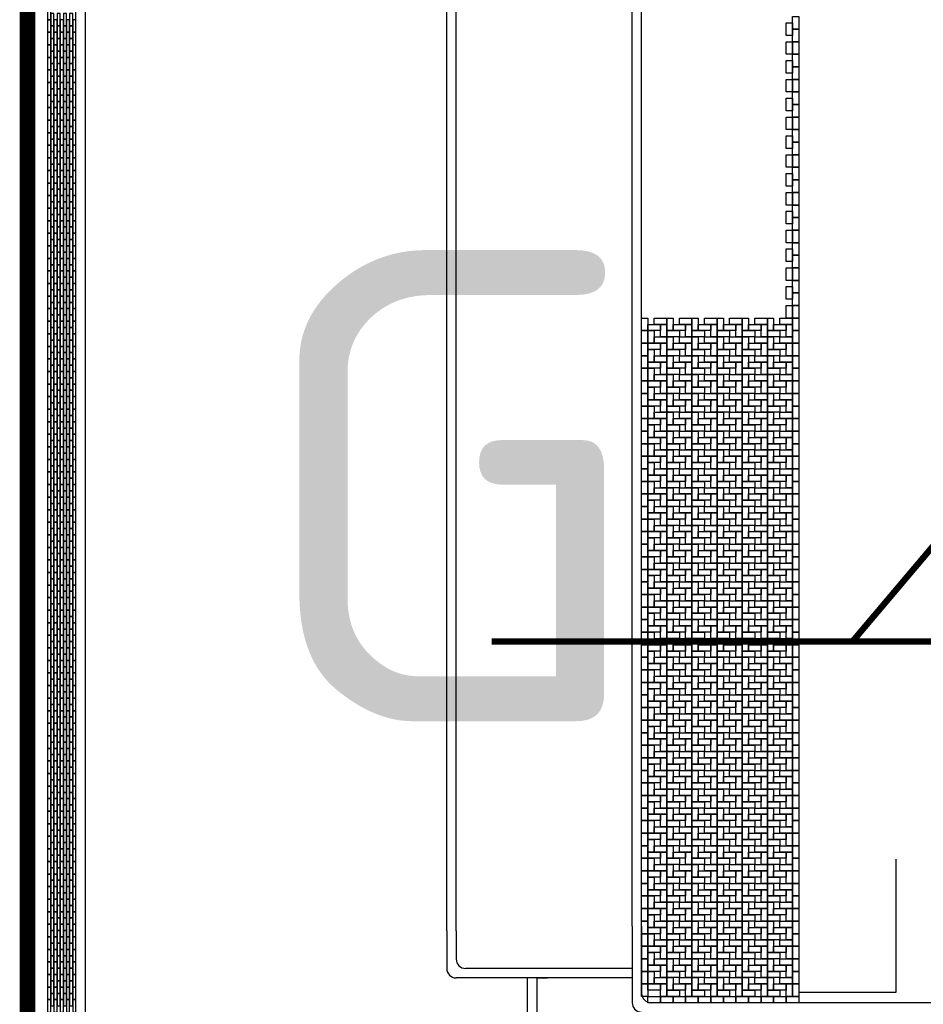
# Model space of a CAD drawing. Header units: millimetres. Extents: x 78245 to 370331, y -43659 to 214111.
# Tile 3 of 64: x 89653 to 104028, y 28060 to 43735. Entities that reach past the tile are written whole.
import ezdxf
from ezdxf.enums import TextEntityAlignment as Align
from ezdxf.lldxf.tags import DXFTag

# ---------------------------------------------------------------- set-up
doc = ezdxf.new("R2010")
doc.units = ezdxf.units.MM
doc.header["$LTSCALE"] = 100
doc.linetypes.add('DASHED2', pattern=[9.525, 6.35, -3.175])
for name, color, linetype in [('T--_90--_BETONRAND', 8, 'Continuous'), ('T--L9032_HEKWERK', 210, 'FENCELINE1'), ('T--L9041_VERHARDING_Voetpad', 9, 'DASHED2'), ('T--L9042_Groenvoorziening', 3, 'Continuous'), ('T--L9052_1988_Hemelwater_Afvoer', 153, 'HEMELWATER_AFVOER'), ('T--L9052_1988_HWA_VERVALLEN', 9, 'HEMELWATER_AFVOER'), ('T--T9021--_Bouwdelen', 7, 'Continuous')]:
    doc.layers.add(name, color=color, linetype=linetype)
doc.layers.add('T--WL9052--_Persriool', color=7, linetype='PERSLEIDING', true_color=0x9d622b)
doc.styles.add('B-01', font='isocpeur.ttf')
doc.styles.get("Standard").update_dxf_attribs({"font": 'arial.ttf'})
doc.linetypes.add('FENCELINE1', pattern='A,6.35,-2.54,[133,ltypeshp.shx,S=2.54,R=0,X=-2.54,Y=0],-2.54,25.4', length=36.83)
tags = doc.linetypes.add('HEMELWATER_AFVOER', pattern='A,12.7,-5.08,["HWA",Standard,S=2.54,R=0,X=-2.54,Y=-1.27],-7.62', length=25.4).pattern_tags.tags
tags[6] = DXFTag(74, 10)
tags = doc.linetypes.add('PERSLEIDING', pattern='A,12.7,-5.08,["HPE",Standard,S=2.54,R=0,X=-2.54,Y=-1.27],-7.62', length=25.4).pattern_tags.tags
tags[6] = DXFTag(74, 10)

# ---------------------------------------------------------------- blocks, each defined once
blk = doc.blocks.new('Straatsteen 21x11cm')
at = {"layer": 'T--L9042_Groenvoorziening', "color": 43}
blk.add_lwpolyline([(0, 100), (200, 100), (200, 0), (0, 0)], close=True, dxfattribs=at)
blk = doc.blocks.new('Siersteen')
at = {"layer": 'T--L9042_Groenvoorziening', "color": 43}
blk.add_lwpolyline([(200, 50), (0, 50), (0, 0), (200, 0)], close=True, dxfattribs=at)

msp = doc.modelspace()

# ---------------------------------------------------------------- linework, layer by layer
at = {"layer": 'T--_90--_BETONRAND'}
for p, q in [((90547.215, 19712.192), (90547.215, 65384.74)), ((90697.215, 19932.104), (90697.215, 65234.74)), ((99397.215, 29305.943), (99397.215, 62484.739)), ((99547.215, 29305.943), (99547.215, 62334.739)), ((96447.215, 29231.239), (96447.215, 61334.739)), ((96597.215, 29231.239), (96597.215, 61184.739)), ((96447.215, 29231.239), (96447.215, 28631.239)), ((96597.215, 29231.239), (96597.215, 28781.239)), ((99397.215, 29305.943), (99397.215, 28086.239)), ((99547.215, 29305.943), (99547.215, 28236.239)), ((99397.215, 28631.239), (96747.215, 28631.239)), ((99397.215, 28481.239), (96597.215, 28481.239)), ((97727.215, 28481.239), (97727.215, 25629.239)), ((97877.215, 28481.239), (97877.215, 25779.239)), ((105639.715, 28086.239), (99697.215, 28086.239))]:
    msp.add_line(p, q, dxfattribs=at)
at = {"layer": 'T--_90--_BETONRAND', "linetype": 'Continuous'}
for points in [[(99397.215, 28631.239), (99397.215, 28481.239)], [(97897.215, 28481.239), (98047.215, 28481.239)]]:
    msp.add_lwpolyline(points, dxfattribs=at)
at = {"layer": 'T--_90--_BETONRAND'}
for centre in [(96747.215, 28781.239), (96597.215, 28631.239), (99697.215, 28236.239), (99547.215, 28086.239)]:
    msp.add_arc(centre, 150, 180, 270, dxfattribs=at)
at = {"layer": 'T--L9032_HEKWERK', "linetype": 'Continuous', "const_width": 250}
msp.add_lwpolyline([(89777.697, 65822.757), (89777.697, -21087.398)], dxfattribs=at)
at = {"layer": 'T--L9052_1988_Hemelwater_Afvoer', "const_width": 100}
msp.add_lwpolyline([(97162.635, 33834.953), (276430.118, 33834.953)], dxfattribs=at)
at = {"layer": 'T--L9052_1988_HWA_VERVALLEN', "const_width": 100}
msp.add_lwpolyline([(119480, 65631.812), (105620, 65631.812), (104240, 64401.812), (104240, 35421.812), (102900, 33834.953)], dxfattribs=at)
at = {"layer": 'T--WL9052--_Persriool'}
for p, q in [((103597.215, 28251.812), (103597.215, 30371.812)), ((102047.215, 28251.812), (103597.215, 28251.812))]:
    msp.add_line(p, q, dxfattribs=at)

# ---------------------------------------------------------------- block references
at = {"layer": 'T--L9041_VERHARDING_Voetpad', "linetype": 'Continuous', "rotation": 270}
for p in [(101947.215, 43784.739), (101847.215, 43684.739), (101947.215, 43584.739), (101847.215, 43384.739), (101947.215, 43384.739), (101947.215, 43184.739), (101847.215, 43084.739), (101947.215, 42984.739), (101847.215, 42784.739), (101947.215, 42784.739), (101847.215, 42484.739), (101947.215, 42584.739), (101947.215, 42384.739), (101847.215, 42184.739), (101947.215, 42184.739), (101847.215, 41884.739), (101947.215, 41984.739), (101947.215, 41784.739), (101847.215, 41584.739), (101947.215, 41584.739), (101947.215, 41384.739), (101847.215, 41284.739), (101947.215, 41184.739), (101847.215, 40984.739), (101947.215, 40984.739), (101947.215, 40784.739), (101847.215, 40684.739), (101947.215, 40584.739), (101847.215, 40384.739), (101947.215, 40384.739), (101947.215, 40184.739), (101847.215, 40084.739), (101947.215, 39984.739), (101847.215, 39784.739), (101947.215, 39784.739), (101947.215, 39584.739), (101847.215, 39484.739), (101947.215, 39384.739), (101847.215, 39184.739), (101947.215, 39184.739), (99547.215, 38984.739), (99847.215, 38884.739), (99947.215, 38984.739), (100247.215, 38884.739), (100347.215, 38984.739), (100647.215, 38884.739), (100747.215, 38984.739), (101047.215, 38884.739), (101147.215, 38984.739), (101447.215, 38884.739), (101547.215, 38984.739), (101847.215, 38884.739), (101947.215, 38984.739), (99547.215, 38784.739), (99647.215, 38784.739), (101947.215, 38784.739), (99547.215, 38584.739), (99847.215, 38584.739), (99947.215, 38684.739), (100247.215, 38584.739), (100347.215, 38684.739), (100647.215, 38584.739), (100747.215, 38684.739), (101047.215, 38584.739), (101147.215, 38684.739), (101447.215, 38584.739), (101547.215, 38684.739), (101847.215, 38584.739), (101947.215, 38584.739), (99647.215, 38484.739), (99547.215, 38384.739), (99847.215, 38284.739), (99947.215, 38384.739), (100247.215, 38284.739), (100347.215, 38384.739), (100647.215, 38284.739), (100747.215, 38384.739), (101047.215, 38284.739), (101147.215, 38384.739), (101447.215, 38284.739), (101547.215, 38384.739), (101847.215, 38284.739), (101947.215, 38384.739), (99547.215, 38184.739), (99647.215, 38184.739), (101947.215, 38184.739), (99547.215, 37984.739), (99847.215, 37984.739), (99947.215, 38084.739), (100247.215, 37984.739), (100347.215, 38084.739), (100647.215, 37984.739), (100747.215, 38084.739), (101047.215, 37984.739), (101147.215, 38084.739), (101447.215, 37984.739), (101547.215, 38084.739), (101847.215, 37984.739), (101947.215, 37984.739), (99547.215, 37784.739), (99647.215, 37884.739), (99947.215, 37784.739), (100347.215, 37784.739), (100747.215, 37784.739), (101147.215, 37784.739), (101547.215, 37784.739), (101947.215, 37784.739), (99847.215, 37684.739), (100247.215, 37684.739), (100647.215, 37684.739), (101047.215, 37684.739), (101447.215, 37684.739), (101847.215, 37684.739), (99547.215, 37584.739), (99647.215, 37584.739), (99947.215, 37484.739), (100347.215, 37484.739), (100747.215, 37484.739), (101147.215, 37484.739), (101547.215, 37484.739), (101947.215, 37584.739), (99547.215, 37384.739), (99847.215, 37384.739), (100247.215, 37384.739), (100647.215, 37384.739), (101047.215, 37384.739), (101447.215, 37384.739), (101847.215, 37384.739), (101947.215, 37384.739), (99547.215, 37184.739), (99647.215, 37284.739), (99947.215, 37184.739), (100347.215, 37184.739), (100747.215, 37184.739), (101147.215, 37184.739), (101547.215, 37184.739), (101947.215, 37184.739), (99847.215, 37084.739), (100247.215, 37084.739), (100647.215, 37084.739), (101047.215, 37084.739), (101447.215, 37084.739), (101847.215, 37084.739), (99547.215, 36984.739), (99647.215, 36984.739), (99947.215, 36884.739), (100347.215, 36884.739), (100747.215, 36884.739), (101147.215, 36884.739), (101547.215, 36884.739), (101947.215, 36984.739), (99547.215, 36784.739), (99647.215, 36684.739), (99847.215, 36784.739), (100247.215, 36784.739), (100647.215, 36784.739), (101047.215, 36784.739), (101447.215, 36784.739), (101847.215, 36784.739), (101947.215, 36784.739), (99547.215, 36584.739), (99947.215, 36584.739), (100347.215, 36584.739), (100747.215, 36584.739), (101147.215, 36584.739), (101547.215, 36584.739), (101947.215, 36584.739), (99547.215, 36384.739), (99647.215, 36384.739), (99847.215, 36484.739), (100247.215, 36484.739), (100647.215, 36484.739), (101047.215, 36484.739), (101447.215, 36484.739), (101847.215, 36484.739), (101947.215, 36384.739), (99947.215, 36284.739), (100347.215, 36284.739), (100747.215, 36284.739), (101147.215, 36284.739), (101547.215, 36284.739), (99547.215, 36184.739), (99647.215, 36084.739), (99847.215, 36184.739), (100247.215, 36184.739), (100647.215, 36184.739), (101047.215, 36184.739), (101447.215, 36184.739), (101847.215, 36184.739), (101947.215, 36184.739), (99547.215, 35984.739), (99947.215, 35984.739), (100347.215, 35984.739), (100747.215, 35984.739), (101147.215, 35984.739), (101547.215, 35984.739), (101947.215, 35984.739), (99547.215, 35784.739), (99647.215, 35784.739), (99847.215, 35884.739), (100247.215, 35884.739), (100647.215, 35884.739), (101047.215, 35884.739), (101447.215, 35884.739), (101847.215, 35884.739), (101947.215, 35784.739), (99547.215, 35584.739), (99847.215, 35584.739), (99947.215, 35684.739), (100247.215, 35584.739), (100347.215, 35684.739), (100647.215, 35584.739), (100747.215, 35684.739), (101047.215, 35584.739), (101147.215, 35684.739), (101447.215, 35584.739), (101547.215, 35684.739), (101847.215, 35584.739), (101947.215, 35584.739), (99647.215, 35484.739), (99547.215, 35384.739), (99847.215, 35284.739), (99947.215, 35384.739), (100247.215, 35284.739), (100347.215, 35384.739), (100647.215, 35284.739), (100747.215, 35384.739), (101047.215, 35284.739), (101147.215, 35384.739), (101447.215, 35284.739), (101547.215, 35384.739), (101847.215, 35284.739), (101947.215, 35384.739), (99547.215, 35184.739), (99647.215, 35184.739), (101947.215, 35184.739), (99547.215, 34984.739), (99847.215, 34984.739), (99947.215, 35084.739), (100247.215, 34984.739), (100347.215, 35084.739), (100647.215, 34984.739), (100747.215, 35084.739), (101047.215, 34984.739), (101147.215, 35084.739), (101447.215, 34984.739), (101547.215, 35084.739), (101847.215, 34984.739), (101947.215, 34984.739), (99647.215, 34884.739), (99547.215, 34784.739), (99847.215, 34684.739), (99947.215, 34784.739), (100247.215, 34684.739), (100347.215, 34784.739), (100647.215, 34684.739), (100747.215, 34784.739), (101047.215, 34684.739), (101147.215, 34784.739), (101447.215, 34684.739), (101547.215, 34784.739), (101847.215, 34684.739), (101947.215, 34784.739), (99547.215, 34584.739), (99647.215, 34584.739), (99947.215, 34484.739), (100347.215, 34484.739), (100747.215, 34484.739), (101147.215, 34484.739), (101547.215, 34484.739), (101947.215, 34584.739), (99547.215, 34384.739), (99847.215, 34384.739), (100247.215, 34384.739), (100647.215, 34384.739), (101047.215, 34384.739), (101447.215, 34384.739), (101847.215, 34384.739), (101947.215, 34384.739), (99547.215, 34184.739), (99647.215, 34284.739), (99947.215, 34184.739), (100347.215, 34184.739), (100747.215, 34184.739), (101147.215, 34184.739), (101547.215, 34184.739), (101947.215, 34184.739), (99847.215, 34084.739), (100247.215, 34084.739), (100647.215, 34084.739), (101047.215, 34084.739), (101447.215, 34084.739), (101847.215, 34084.739), (99547.215, 33984.739), (99647.215, 33984.739), (99947.215, 33884.739), (100347.215, 33884.739), (100747.215, 33884.739), (101147.215, 33884.739), (101547.215, 33884.739), (101947.215, 33984.739), (99547.215, 33784.739), (99847.215, 33784.739), (100247.215, 33784.739), (100647.215, 33784.739), (101047.215, 33784.739), (101447.215, 33784.739), (101847.215, 33784.739), (101947.215, 33784.739), (99547.215, 33584.739), (99647.215, 33684.739), (99947.215, 33584.739), (100347.215, 33584.739), (100747.215, 33584.739), (101147.215, 33584.739), (101547.215, 33584.739), (101947.215, 33584.739), (99847.215, 33484.739), (100247.215, 33484.739), (100647.215, 33484.739), (101047.215, 33484.739), (101447.215, 33484.739), (101847.215, 33484.739), (99547.215, 33384.739), (99647.215, 33384.739), (99947.215, 33284.739), (100347.215, 33284.739), (100747.215, 33284.739), (101147.215, 33284.739), (101547.215, 33284.739), (101947.215, 33384.739), (99547.215, 33184.739), (99647.215, 33084.739), (99847.215, 33184.739), (100247.215, 33184.739), (100647.215, 33184.739), (101047.215, 33184.739), (101447.215, 33184.739), (101847.215, 33184.739), (101947.215, 33184.739), (99547.215, 32984.739), (99947.215, 32984.739), (100347.215, 32984.739), (100747.215, 32984.739), (101147.215, 32984.739), (101547.215, 32984.739), (101947.215, 32984.739), (99547.215, 32784.739), (99647.215, 32784.739), (99847.215, 32884.739), (100247.215, 32884.739), (100647.215, 32884.739), (101047.215, 32884.739), (101447.215, 32884.739), (101847.215, 32884.739), (101947.215, 32784.739), (99947.215, 32684.739), (100347.215, 32684.739), (100747.215, 32684.739), (101147.215, 32684.739), (101547.215, 32684.739), (99547.215, 32584.739), (99647.215, 32484.739), (99847.215, 32584.739), (100247.215, 32584.739), (100647.215, 32584.739), (101047.215, 32584.739), (101447.215, 32584.739), (101847.215, 32584.739), (101947.215, 32584.739), (99547.215, 32384.739), (99947.215, 32384.739), (100347.215, 32384.739), (100747.215, 32384.739), (101147.215, 32384.739), (101547.215, 32384.739), (101947.215, 32384.739), (99547.215, 32184.739), (99647.215, 32184.739), (99847.215, 32284.739), (100247.215, 32284.739), (100647.215, 32284.739), (101047.215, 32284.739), (101447.215, 32284.739), (101847.215, 32284.739), (101947.215, 32184.739), (99547.215, 31984.739), (99847.215, 31984.739), (99947.215, 32084.739), (100247.215, 31984.739), (100347.215, 32084.739), (100647.215, 31984.739), (100747.215, 32084.739), (101047.215, 31984.739), (101147.215, 32084.739), (101447.215, 31984.739), (101547.215, 32084.739), (101847.215, 31984.739), (101947.215, 31984.739), (99647.215, 31884.739), (99547.215, 31784.739), (99847.215, 31684.739), (99947.215, 31784.739), (100247.215, 31684.739), (100347.215, 31784.739), (100647.215, 31684.739), (100747.215, 31784.739), (101047.215, 31684.739), (101147.215, 31784.739), (101447.215, 31684.739), (101547.215, 31784.739), (101847.215, 31684.739), (101947.215, 31784.739), (99547.215, 31584.739), (99647.215, 31584.739), (101947.215, 31584.739), (99547.215, 31384.739), (99847.215, 31384.739), (99947.215, 31484.739), (100247.215, 31384.739), (100347.215, 31484.739), (100647.215, 31384.739), (100747.215, 31484.739), (101047.215, 31384.739), (101147.215, 31484.739), (101447.215, 31384.739), (101547.215, 31484.739), (101847.215, 31384.739), (101947.215, 31384.739), (99647.215, 31284.739), (99547.215, 31184.739), (99847.215, 31084.739), (99947.215, 31184.739), (100247.215, 31084.739), (100347.215, 31184.739), (100647.215, 31084.739), (100747.215, 31184.739), (101047.215, 31084.739), (101147.215, 31184.739), (101447.215, 31084.739), (101547.215, 31184.739), (101847.215, 31084.739), (101947.215, 31184.739), (99547.215, 30984.739), (99647.215, 30984.739), (99947.215, 30884.739), (100347.215, 30884.739), (100747.215, 30884.739), (101147.215, 30884.739), (101547.215, 30884.739), (101947.215, 30984.739), (99547.215, 30784.739), (99847.215, 30784.739), (100247.215, 30784.739), (100647.215, 30784.739), (101047.215, 30784.739), (101447.215, 30784.739), (101847.215, 30784.739), (101947.215, 30784.739), (99547.215, 30584.739), (99647.215, 30684.739), (99947.215, 30584.739), (100347.215, 30584.739), (100747.215, 30584.739), (101147.215, 30584.739), (101547.215, 30584.739), (101947.215, 30584.739), (99847.215, 30484.739), (100247.215, 30484.739), (100647.215, 30484.739), (101047.215, 30484.739), (101447.215, 30484.739), (101847.215, 30484.739), (99547.215, 30384.739), (99647.215, 30384.739), (99947.215, 30284.739), (100347.215, 30284.739), (100747.215, 30284.739), (101147.215, 30284.739), (101547.215, 30284.739), (101947.215, 30384.739), (99547.215, 30184.739), (99847.215, 30184.739), (100247.215, 30184.739), (100647.215, 30184.739), (101047.215, 30184.739), (101447.215, 30184.739), (101847.215, 30184.739), (101947.215, 30184.739), (99547.215, 29984.739), (99647.215, 30084.739), (99947.215, 29984.739), (100347.215, 29984.739), (100747.215, 29984.739), (101147.215, 29984.739), (101547.215, 29984.739), (101947.215, 29984.739), (99547.215, 29784.739), (99647.215, 29784.739), (99847.215, 29884.739), (100247.215, 29884.739), (100647.215, 29884.739), (101047.215, 29884.739), (101447.215, 29884.739), (101847.215, 29884.739), (101947.215, 29784.739), (99947.215, 29684.739), (100347.215, 29684.739), (100747.215, 29684.739), (101147.215, 29684.739), (101547.215, 29684.739), (99547.215, 29584.739), (99647.215, 29484.739), (99847.215, 29584.739), (100247.215, 29584.739), (100647.215, 29584.739), (101047.215, 29584.739), (101447.215, 29584.739), (101847.215, 29584.739), (101947.215, 29584.739), (99547.215, 29384.739), (99947.215, 29384.739), (100347.215, 29384.739), (100747.215, 29384.739), (101147.215, 29384.739), (101547.215, 29384.739), (101947.215, 29384.739), (99547.215, 29184.739), (99647.215, 29184.739), (99847.215, 29284.739), (100247.215, 29284.739), (100647.215, 29284.739), (101047.215, 29284.739), (101447.215, 29284.739), (101847.215, 29284.739), (101947.215, 29184.739), (99947.215, 29084.739), (100347.215, 29084.739), (100747.215, 29084.739), (101147.215, 29084.739), (101547.215, 29084.739), (99547.215, 28984.739), (99647.215, 28884.739), (99847.215, 28984.739), (100247.215, 28984.739), (100647.215, 28984.739), (101047.215, 28984.739), (101447.215, 28984.739), (101847.215, 28984.739), (101947.215, 28984.739), (99547.215, 28784.739), (99847.215, 28684.739), (99947.215, 28784.739), (100247.215, 28684.739), (100347.215, 28784.739), (100647.215, 28684.739), (100747.215, 28784.739), (101047.215, 28684.739), (101147.215, 28784.739), (101447.215, 28684.739), (101547.215, 28784.739), (101847.215, 28684.739), (101947.215, 28784.739), (99547.215, 28584.739), (99647.215, 28584.739), (101947.215, 28584.739), (99547.215, 28384.739), (99847.215, 28384.739), (99947.215, 28484.739), (100247.215, 28384.739), (100347.215, 28484.739), (100647.215, 28384.739), (100747.215, 28484.739), (101047.215, 28384.739), (101147.215, 28484.739), (101447.215, 28384.739), (101547.215, 28484.739), (101847.215, 28384.739), (101947.215, 28384.739)]:
    msp.add_blockref('Straatsteen 21x11cm', p, dxfattribs=at)
at = {"layer": 'T--L9041_VERHARDING_Voetpad', "linetype": 'Continuous'}
for p in [(99647.215, 38784.739), (99747.215, 38884.739), (100047.215, 38784.739), (100147.215, 38884.739), (100447.215, 38784.739), (100547.215, 38884.739), (100847.215, 38784.739), (100947.215, 38884.739), (101247.215, 38784.739), (101347.215, 38884.739), (101647.215, 38784.739), (101747.215, 38884.739), (99947.215, 38684.739), (100347.215, 38684.739), (100747.215, 38684.739), (101147.215, 38684.739), (101547.215, 38684.739), (99647.215, 38484.739), (99747.215, 38584.739), (100047.215, 38484.739), (100147.215, 38584.739), (100447.215, 38484.739), (100547.215, 38584.739), (100847.215, 38484.739), (100947.215, 38584.739), (101247.215, 38484.739), (101347.215, 38584.739), (101647.215, 38484.739), (101747.215, 38584.739), (99947.215, 38384.739), (100347.215, 38384.739), (100747.215, 38384.739), (101147.215, 38384.739), (101547.215, 38384.739), (99647.215, 38184.739), (99747.215, 38284.739), (100047.215, 38184.739), (100147.215, 38284.739), (100447.215, 38184.739), (100547.215, 38284.739), (100847.215, 38184.739), (100947.215, 38284.739), (101247.215, 38184.739), (101347.215, 38284.739), (101647.215, 38184.739), (101747.215, 38284.739), (99947.215, 38084.739), (100347.215, 38084.739), (100747.215, 38084.739), (101147.215, 38084.739), (101547.215, 38084.739), (99647.215, 37884.739), (99747.215, 37984.739), (100047.215, 37884.739), (100147.215, 37984.739), (100447.215, 37884.739), (100547.215, 37984.739), (100847.215, 37884.739), (100947.215, 37984.739), (101247.215, 37884.739), (101347.215, 37984.739), (101647.215, 37884.739), (101747.215, 37984.739), (99747.215, 37684.739), (99947.215, 37784.739), (100147.215, 37684.739), (100347.215, 37784.739), (100547.215, 37684.739), (100747.215, 37784.739), (100947.215, 37684.739), (101147.215, 37784.739), (101347.215, 37684.739), (101547.215, 37784.739), (101747.215, 37684.739), (99647.215, 37584.739), (100047.215, 37584.739), (100447.215, 37584.739), (100847.215, 37584.739), (101247.215, 37584.739), (101647.215, 37584.739), (99747.215, 37384.739), (99947.215, 37484.739), (100147.215, 37384.739), (100347.215, 37484.739), (100547.215, 37384.739), (100747.215, 37484.739), (100947.215, 37384.739), (101147.215, 37484.739), (101347.215, 37384.739), (101547.215, 37484.739), (101747.215, 37384.739), (99647.215, 37284.739), (100047.215, 37284.739), (100447.215, 37284.739), (100847.215, 37284.739), (101247.215, 37284.739), (101647.215, 37284.739), (99747.215, 37084.739), (99947.215, 37184.739), (100147.215, 37084.739), (100347.215, 37184.739), (100547.215, 37084.739), (100747.215, 37184.739), (100947.215, 37084.739), (101147.215, 37184.739), (101347.215, 37084.739), (101547.215, 37184.739), (101747.215, 37084.739), (99647.215, 36984.739), (100047.215, 36984.739), (100447.215, 36984.739), (100847.215, 36984.739), (101247.215, 36984.739), (101647.215, 36984.739), (99747.215, 36784.739), (99947.215, 36884.739), (100147.215, 36784.739), (100347.215, 36884.739), (100547.215, 36784.739), (100747.215, 36884.739), (100947.215, 36784.739), (101147.215, 36884.739), (101347.215, 36784.739), (101547.215, 36884.739), (101747.215, 36784.739), (99647.215, 36684.739), (99947.215, 36584.739), (100047.215, 36684.739), (100347.215, 36584.739), (100447.215, 36684.739), (100747.215, 36584.739), (100847.215, 36684.739), (101147.215, 36584.739), (101247.215, 36684.739), (101547.215, 36584.739), (101647.215, 36684.739), (99747.215, 36484.739), (100147.215, 36484.739), (100547.215, 36484.739), (100947.215, 36484.739), (101347.215, 36484.739), (101747.215, 36484.739), (99647.215, 36384.739), (99947.215, 36284.739), (100047.215, 36384.739), (100347.215, 36284.739), (100447.215, 36384.739), (100747.215, 36284.739), (100847.215, 36384.739), (101147.215, 36284.739), (101247.215, 36384.739), (101547.215, 36284.739), (101647.215, 36384.739), (99747.215, 36184.739), (100147.215, 36184.739), (100547.215, 36184.739), (100947.215, 36184.739), (101347.215, 36184.739), (101747.215, 36184.739), (99647.215, 36084.739), (99947.215, 35984.739), (100047.215, 36084.739), (100347.215, 35984.739), (100447.215, 36084.739), (100747.215, 35984.739), (100847.215, 36084.739), (101147.215, 35984.739), (101247.215, 36084.739), (101547.215, 35984.739), (101647.215, 36084.739), (99747.215, 35884.739), (100147.215, 35884.739), (100547.215, 35884.739), (100947.215, 35884.739), (101347.215, 35884.739), (101747.215, 35884.739), (99647.215, 35784.739), (99947.215, 35684.739), (100047.215, 35784.739), (100347.215, 35684.739), (100447.215, 35784.739), (100747.215, 35684.739), (100847.215, 35784.739), (101147.215, 35684.739), (101247.215, 35784.739), (101547.215, 35684.739), (101647.215, 35784.739), (99647.215, 35484.739), (99747.215, 35584.739), (100047.215, 35484.739), (100147.215, 35584.739), (100447.215, 35484.739), (100547.215, 35584.739), (100847.215, 35484.739), (100947.215, 35584.739), (101247.215, 35484.739), (101347.215, 35584.739), (101647.215, 35484.739), (101747.215, 35584.739), (99947.215, 35384.739), (100347.215, 35384.739), (100747.215, 35384.739), (101147.215, 35384.739), (101547.215, 35384.739), (99647.215, 35184.739), (99747.215, 35284.739), (100047.215, 35184.739), (100147.215, 35284.739), (100447.215, 35184.739), (100547.215, 35284.739), (100847.215, 35184.739), (100947.215, 35284.739), (101247.215, 35184.739), (101347.215, 35284.739), (101647.215, 35184.739), (101747.215, 35284.739), (99947.215, 35084.739), (100347.215, 35084.739), (100747.215, 35084.739), (101147.215, 35084.739), (101547.215, 35084.739), (99647.215, 34884.739), (99747.215, 34984.739), (100047.215, 34884.739), (100147.215, 34984.739), (100447.215, 34884.739), (100547.215, 34984.739), (100847.215, 34884.739), (100947.215, 34984.739), (101247.215, 34884.739), (101347.215, 34984.739), (101647.215, 34884.739), (101747.215, 34984.739), (99947.215, 34784.739), (100347.215, 34784.739), (100747.215, 34784.739), (101147.215, 34784.739), (101547.215, 34784.739), (99647.215, 34584.739), (99747.215, 34684.739), (100047.215, 34584.739), (100147.215, 34684.739), (100447.215, 34584.739), (100547.215, 34684.739), (100847.215, 34584.739), (100947.215, 34684.739), (101247.215, 34584.739), (101347.215, 34684.739), (101647.215, 34584.739), (101747.215, 34684.739), (99747.215, 34384.739), (99947.215, 34484.739), (100147.215, 34384.739), (100347.215, 34484.739), (100547.215, 34384.739), (100747.215, 34484.739), (100947.215, 34384.739), (101147.215, 34484.739), (101347.215, 34384.739), (101547.215, 34484.739), (101747.215, 34384.739), (99647.215, 34284.739), (100047.215, 34284.739), (100447.215, 34284.739), (100847.215, 34284.739), (101247.215, 34284.739), (101647.215, 34284.739), (99747.215, 34084.739), (99947.215, 34184.739), (100147.215, 34084.739), (100347.215, 34184.739), (100547.215, 34084.739), (100747.215, 34184.739), (100947.215, 34084.739), (101147.215, 34184.739), (101347.215, 34084.739), (101547.215, 34184.739), (101747.215, 34084.739), (99647.215, 33984.739), (100047.215, 33984.739), (100447.215, 33984.739), (100847.215, 33984.739), (101247.215, 33984.739), (101647.215, 33984.739), (99747.215, 33784.739), (99947.215, 33884.739), (100147.215, 33784.739), (100347.215, 33884.739), (100547.215, 33784.739), (100747.215, 33884.739), (100947.215, 33784.739), (101147.215, 33884.739), (101347.215, 33784.739), (101547.215, 33884.739), (101747.215, 33784.739), (99647.215, 33684.739), (100047.215, 33684.739), (100447.215, 33684.739), (100847.215, 33684.739), (101247.215, 33684.739), (101647.215, 33684.739), (99747.215, 33484.739), (99947.215, 33584.739), (100147.215, 33484.739), (100347.215, 33584.739), (100547.215, 33484.739), (100747.215, 33584.739), (100947.215, 33484.739), (101147.215, 33584.739), (101347.215, 33484.739), (101547.215, 33584.739), (101747.215, 33484.739), (99647.215, 33384.739), (100047.215, 33384.739), (100447.215, 33384.739), (100847.215, 33384.739), (101247.215, 33384.739), (101647.215, 33384.739), (99747.215, 33184.739), (99947.215, 33284.739), (100147.215, 33184.739), (100347.215, 33284.739), (100547.215, 33184.739), (100747.215, 33284.739), (100947.215, 33184.739), (101147.215, 33284.739), (101347.215, 33184.739), (101547.215, 33284.739), (101747.215, 33184.739), (99647.215, 33084.739), (99947.215, 32984.739), (100047.215, 33084.739), (100347.215, 32984.739), (100447.215, 33084.739), (100747.215, 32984.739), (100847.215, 33084.739), (101147.215, 32984.739), (101247.215, 33084.739), (101547.215, 32984.739), (101647.215, 33084.739), (99747.215, 32884.739), (100147.215, 32884.739), (100547.215, 32884.739), (100947.215, 32884.739), (101347.215, 32884.739), (101747.215, 32884.739), (99647.215, 32784.739), (99947.215, 32684.739), (100047.215, 32784.739), (100347.215, 32684.739), (100447.215, 32784.739), (100747.215, 32684.739), (100847.215, 32784.739), (101147.215, 32684.739), (101247.215, 32784.739), (101547.215, 32684.739), (101647.215, 32784.739), (99747.215, 32584.739), (100147.215, 32584.739), (100547.215, 32584.739), (100947.215, 32584.739), (101347.215, 32584.739), (101747.215, 32584.739), (99647.215, 32484.739), (99947.215, 32384.739), (100047.215, 32484.739), (100347.215, 32384.739), (100447.215, 32484.739), (100747.215, 32384.739), (100847.215, 32484.739), (101147.215, 32384.739), (101247.215, 32484.739), (101547.215, 32384.739), (101647.215, 32484.739), (99747.215, 32284.739), (100147.215, 32284.739), (100547.215, 32284.739), (100947.215, 32284.739), (101347.215, 32284.739), (101747.215, 32284.739), (99647.215, 32184.739), (99947.215, 32084.739), (100047.215, 32184.739), (100347.215, 32084.739), (100447.215, 32184.739), (100747.215, 32084.739), (100847.215, 32184.739), (101147.215, 32084.739), (101247.215, 32184.739), (101547.215, 32084.739), (101647.215, 32184.739), (99647.215, 31884.739), (99747.215, 31984.739), (100047.215, 31884.739), (100147.215, 31984.739), (100447.215, 31884.739), (100547.215, 31984.739), (100847.215, 31884.739), (100947.215, 31984.739), (101247.215, 31884.739), (101347.215, 31984.739), (101647.215, 31884.739), (101747.215, 31984.739), (99947.215, 31784.739), (100347.215, 31784.739), (100747.215, 31784.739), (101147.215, 31784.739), (101547.215, 31784.739), (99647.215, 31584.739), (99747.215, 31684.739), (100047.215, 31584.739), (100147.215, 31684.739), (100447.215, 31584.739), (100547.215, 31684.739), (100847.215, 31584.739), (100947.215, 31684.739), (101247.215, 31584.739), (101347.215, 31684.739), (101647.215, 31584.739), (101747.215, 31684.739), (99947.215, 31484.739), (100347.215, 31484.739), (100747.215, 31484.739), (101147.215, 31484.739), (101547.215, 31484.739), (99647.215, 31284.739), (99747.215, 31384.739), (100047.215, 31284.739), (100147.215, 31384.739), (100447.215, 31284.739), (100547.215, 31384.739), (100847.215, 31284.739), (100947.215, 31384.739), (101247.215, 31284.739), (101347.215, 31384.739), (101647.215, 31284.739), (101747.215, 31384.739), (99947.215, 31184.739), (100347.215, 31184.739), (100747.215, 31184.739), (101147.215, 31184.739), (101547.215, 31184.739), (99647.215, 30984.739), (99747.215, 31084.739), (100047.215, 30984.739), (100147.215, 31084.739), (100447.215, 30984.739), (100547.215, 31084.739), (100847.215, 30984.739), (100947.215, 31084.739), (101247.215, 30984.739), (101347.215, 31084.739), (101647.215, 30984.739), (101747.215, 31084.739), (99747.215, 30784.739), (99947.215, 30884.739), (100147.215, 30784.739), (100347.215, 30884.739), (100547.215, 30784.739), (100747.215, 30884.739), (100947.215, 30784.739), (101147.215, 30884.739), (101347.215, 30784.739), (101547.215, 30884.739), (101747.215, 30784.739), (99647.215, 30684.739), (100047.215, 30684.739), (100447.215, 30684.739), (100847.215, 30684.739), (101247.215, 30684.739), (101647.215, 30684.739), (99747.215, 30484.739), (99947.215, 30584.739), (100147.215, 30484.739), (100347.215, 30584.739), (100547.215, 30484.739), (100747.215, 30584.739), (100947.215, 30484.739), (101147.215, 30584.739), (101347.215, 30484.739), (101547.215, 30584.739), (101747.215, 30484.739), (99647.215, 30384.739), (100047.215, 30384.739), (100447.215, 30384.739), (100847.215, 30384.739), (101247.215, 30384.739), (101647.215, 30384.739), (99747.215, 30184.739), (99947.215, 30284.739), (100147.215, 30184.739), (100347.215, 30284.739), (100547.215, 30184.739), (100747.215, 30284.739), (100947.215, 30184.739), (101147.215, 30284.739), (101347.215, 30184.739), (101547.215, 30284.739), (101747.215, 30184.739), (99647.215, 30084.739), (100047.215, 30084.739), (100447.215, 30084.739), (100847.215, 30084.739), (101247.215, 30084.739), (101647.215, 30084.739), (99747.215, 29884.739), (99947.215, 29984.739), (100147.215, 29884.739), (100347.215, 29984.739), (100547.215, 29884.739), (100747.215, 29984.739), (100947.215, 29884.739), (101147.215, 29984.739), (101347.215, 29884.739), (101547.215, 29984.739), (101747.215, 29884.739), (99647.215, 29784.739), (99947.215, 29684.739), (100047.215, 29784.739), (100347.215, 29684.739), (100447.215, 29784.739), (100747.215, 29684.739), (100847.215, 29784.739), (101147.215, 29684.739), (101247.215, 29784.739), (101547.215, 29684.739), (101647.215, 29784.739), (99747.215, 29584.739), (100147.215, 29584.739), (100547.215, 29584.739), (100947.215, 29584.739), (101347.215, 29584.739), (101747.215, 29584.739), (99647.215, 29484.739), (99947.215, 29384.739), (100047.215, 29484.739), (100347.215, 29384.739), (100447.215, 29484.739), (100747.215, 29384.739), (100847.215, 29484.739), (101147.215, 29384.739), (101247.215, 29484.739), (101547.215, 29384.739), (101647.215, 29484.739), (99747.215, 29284.739), (100147.215, 29284.739), (100547.215, 29284.739), (100947.215, 29284.739), (101347.215, 29284.739), (101747.215, 29284.739), (99647.215, 29184.739), (99947.215, 29084.739), (100047.215, 29184.739), (100347.215, 29084.739), (100447.215, 29184.739), (100747.215, 29084.739), (100847.215, 29184.739), (101147.215, 29084.739), (101247.215, 29184.739), (101547.215, 29084.739), (101647.215, 29184.739), (99747.215, 28984.739), (100147.215, 28984.739), (100547.215, 28984.739), (100947.215, 28984.739), (101347.215, 28984.739), (101747.215, 28984.739), (99647.215, 28884.739), (99947.215, 28784.739), (100047.215, 28884.739), (100347.215, 28784.739), (100447.215, 28884.739), (100747.215, 28784.739), (100847.215, 28884.739), (101147.215, 28784.739), (101247.215, 28884.739), (101547.215, 28784.739), (101647.215, 28884.739), (99647.215, 28584.739), (99747.215, 28684.739), (100047.215, 28584.739), (100147.215, 28684.739), (100447.215, 28584.739), (100547.215, 28684.739), (100847.215, 28584.739), (100947.215, 28684.739), (101247.215, 28584.739), (101347.215, 28684.739), (101647.215, 28584.739), (101747.215, 28684.739), (99947.215, 28484.739), (100347.215, 28484.739), (100747.215, 28484.739), (101147.215, 28484.739), (101547.215, 28484.739), (99647.215, 28284.739), (99747.215, 28384.739), (100047.215, 28284.739), (100147.215, 28384.739), (100447.215, 28284.739), (100547.215, 28384.739), (100847.215, 28284.739), (100947.215, 28384.739), (101247.215, 28284.739), (101347.215, 28384.739), (101647.215, 28284.739), (101747.215, 28384.739), (99947.215, 28184.739), (100347.215, 28184.739), (100747.215, 28184.739), (101147.215, 28184.739), (101547.215, 28184.739), (99647.215, 28086.239), (99847.215, 28086.239), (100047.215, 28086.239), (100247.215, 28086.239), (100447.215, 28086.239), (100647.215, 28086.239), (100847.215, 28086.239), (101047.215, 28086.239), (101247.215, 28086.239), (101447.215, 28086.239), (101647.215, 28086.239), (101847.215, 28086.239)]:
    msp.add_blockref('Straatsteen 21x11cm', p, dxfattribs=at)
at = {"layer": 'T--L9042_Groenvoorziening', "linetype": 'Continuous', "rotation": 270}
for p in [(90097.215, 43934.74), (90097.215, 43734.74), (90147.215, 43834.74), (90197.215, 43734.74), (90247.215, 43834.74), (90297.215, 43734.74), (90347.215, 43834.74), (90397.215, 43734.74), (90447.215, 43834.74), (90497.215, 43734.74), (90147.215, 43634.74), (90247.215, 43634.74), (90347.215, 43634.74), (90447.215, 43634.74), (90097.215, 43534.74), (90147.215, 43434.74), (90147.215, 43434.74), (90197.215, 43534.74), (90247.215, 43434.74), (90247.215, 43434.74), (90297.215, 43534.74), (90347.215, 43434.74), (90347.215, 43434.74), (90397.215, 43534.74), (90447.215, 43434.74), (90447.215, 43434.74), (90497.215, 43534.74), (90097.215, 43334.74), (90097.215, 43334.74), (90197.215, 43334.74), (90197.215, 43334.74), (90297.215, 43334.74), (90297.215, 43334.74), (90397.215, 43334.74), (90397.215, 43334.74), (90497.215, 43334.74), (90497.215, 43334.74), (90097.215, 43134.74), (90147.215, 43234.74), (90197.215, 43134.74), (90247.215, 43234.74), (90297.215, 43134.74), (90347.215, 43234.74), (90397.215, 43134.74), (90447.215, 43234.74), (90497.215, 43134.74), (90147.215, 43034.74), (90247.215, 43034.74), (90347.215, 43034.74), (90447.215, 43034.74), (90097.215, 42934.74), (90147.215, 42834.74), (90197.215, 42934.74), (90247.215, 42834.74), (90297.215, 42934.74), (90347.215, 42834.74), (90397.215, 42934.74), (90447.215, 42834.74), (90497.215, 42934.74), (90097.215, 42734.74), (90147.215, 42634.74), (90197.215, 42734.74), (90247.215, 42634.74), (90297.215, 42734.74), (90347.215, 42634.74), (90397.215, 42734.74), (90447.215, 42634.74), (90497.215, 42734.74), (90097.215, 42534.74), (90197.215, 42534.74), (90297.215, 42534.74), (90397.215, 42534.74), (90497.215, 42534.74), (90097.215, 42334.74), (90147.215, 42434.74), (90197.215, 42334.74), (90247.215, 42434.74), (90297.215, 42334.74), (90347.215, 42434.74), (90397.215, 42334.74), (90447.215, 42434.74), (90497.215, 42334.74), (90147.215, 42234.74), (90247.215, 42234.74), (90347.215, 42234.74), (90447.215, 42234.74), (90097.215, 42134.74), (90147.215, 42034.74), (90197.215, 42134.74), (90247.215, 42034.74), (90297.215, 42134.74), (90347.215, 42034.74), (90397.215, 42134.74), (90447.215, 42034.74), (90497.215, 42134.74), (90097.215, 41934.74), (90197.215, 41934.74), (90297.215, 41934.74), (90397.215, 41934.74), (90497.215, 41934.74), (90097.215, 41734.74), (90147.215, 41834.74), (90197.215, 41734.74), (90247.215, 41834.74), (90297.215, 41734.74), (90347.215, 41834.74), (90397.215, 41734.74), (90447.215, 41834.74), (90497.215, 41734.74), (90147.215, 41634.74), (90247.215, 41634.74), (90347.215, 41634.74), (90447.215, 41634.74), (90097.215, 41534.74), (90147.215, 41434.74), (90147.215, 41434.74), (90197.215, 41534.74), (90247.215, 41434.74), (90247.215, 41434.74), (90297.215, 41534.74), (90347.215, 41434.74), (90347.215, 41434.74), (90397.215, 41534.74), (90447.215, 41434.74), (90447.215, 41434.74), (90497.215, 41534.74), (90097.215, 41334.74), (90097.215, 41334.74), (90147.215, 41234.74), (90197.215, 41334.74), (90197.215, 41334.74), (90247.215, 41234.74), (90297.215, 41334.74), (90297.215, 41334.74), (90347.215, 41234.74), (90397.215, 41334.74), (90397.215, 41334.74), (90447.215, 41234.74), (90497.215, 41334.74), (90497.215, 41334.74), (90097.215, 41134.74), (90197.215, 41134.74), (90297.215, 41134.74), (90397.215, 41134.74), (90497.215, 41134.74), (90097.215, 40934.74), (90147.215, 41034.74), (90197.215, 40934.74), (90247.215, 41034.74), (90297.215, 40934.74), (90347.215, 41034.74), (90397.215, 40934.74), (90447.215, 41034.74), (90497.215, 40934.74), (90147.215, 40834.74), (90247.215, 40834.74), (90347.215, 40834.74), (90447.215, 40834.74), (90097.215, 40734.74), (90147.215, 40634.74), (90197.215, 40734.74), (90247.215, 40634.74), (90297.215, 40734.74), (90347.215, 40634.74), (90397.215, 40734.74), (90447.215, 40634.74), (90497.215, 40734.74), (90097.215, 40534.74), (90197.215, 40534.74), (90297.215, 40534.74), (90397.215, 40534.74), (90497.215, 40534.74), (90097.215, 40334.74), (90147.215, 40434.74), (90197.215, 40334.74), (90247.215, 40434.74), (90297.215, 40334.74), (90347.215, 40434.74), (90397.215, 40334.74), (90447.215, 40434.74), (90497.215, 40334.74), (90097.215, 40134.74), (90147.215, 40234.74), (90197.215, 40134.74), (90247.215, 40234.74), (90297.215, 40134.74), (90347.215, 40234.74), (90397.215, 40134.74), (90447.215, 40234.74), (90497.215, 40134.74), (90147.215, 40034.74), (90247.215, 40034.74), (90347.215, 40034.74), (90447.215, 40034.74), (90097.215, 39934.74), (90147.215, 39834.74), (90197.215, 39934.74), (90247.215, 39834.74), (90297.215, 39934.74), (90347.215, 39834.74), (90397.215, 39934.74), (90447.215, 39834.74), (90497.215, 39934.74), (90097.215, 39734.74), (90197.215, 39734.74), (90297.215, 39734.74), (90397.215, 39734.74), (90497.215, 39734.74), (90097.215, 39534.74), (90147.215, 39634.74), (90197.215, 39534.74), (90247.215, 39634.74), (90297.215, 39534.74), (90347.215, 39634.74), (90397.215, 39534.74), (90447.215, 39634.74), (90497.215, 39534.74), (90147.215, 39434.74), (90147.215, 39434.74), (90247.215, 39434.74), (90247.215, 39434.74), (90347.215, 39434.74), (90347.215, 39434.74), (90447.215, 39434.74), (90447.215, 39434.74), (90097.215, 39334.74), (90097.215, 39334.74), (90147.215, 39234.74), (90197.215, 39334.74), (90197.215, 39334.74), (90247.215, 39234.74), (90297.215, 39334.74), (90297.215, 39334.74), (90347.215, 39234.74), (90397.215, 39334.74), (90397.215, 39334.74), (90447.215, 39234.74), (90497.215, 39334.74), (90497.215, 39334.74), (90097.215, 39134.74), (90147.215, 39034.74), (90197.215, 39134.74), (90247.215, 39034.74), (90297.215, 39134.74), (90347.215, 39034.74), (90397.215, 39134.74), (90447.215, 39034.74), (90497.215, 39134.74), (90097.215, 38934.74), (90197.215, 38934.74), (90297.215, 38934.74), (90397.215, 38934.74), (90497.215, 38934.74), (90097.215, 38734.74), (90147.215, 38834.74), (90197.215, 38734.74), (90247.215, 38834.74), (90297.215, 38734.74), (90347.215, 38834.74), (90397.215, 38734.74), (90447.215, 38834.74), (90497.215, 38734.74), (90147.215, 38634.74), (90247.215, 38634.74), (90347.215, 38634.74), (90447.215, 38634.74), (90097.215, 38534.74), (90147.215, 38434.74), (90197.215, 38534.74), (90247.215, 38434.74), (90297.215, 38534.74), (90347.215, 38434.74), (90397.215, 38534.74), (90447.215, 38434.74), (90497.215, 38534.74), (90097.215, 38334.74), (90197.215, 38334.74), (90297.215, 38334.74), (90397.215, 38334.74), (90497.215, 38334.74), (90097.215, 38134.74), (90147.215, 38234.74), (90197.215, 38134.74), (90247.215, 38234.74), (90297.215, 38134.74), (90347.215, 38234.74), (90397.215, 38134.74), (90447.215, 38234.74), (90497.215, 38134.74), (90097.215, 37934.74), (90147.215, 38034.74), (90197.215, 37934.74), (90247.215, 38034.74), (90297.215, 37934.74), (90347.215, 38034.74), (90397.215, 37934.74), (90447.215, 38034.74), (90497.215, 37934.74), (90147.215, 37834.74), (90247.215, 37834.74), (90347.215, 37834.74), (90447.215, 37834.74), (90097.215, 37734.74), (90147.215, 37634.74), (90197.215, 37734.74), (90247.215, 37634.74), (90297.215, 37734.74), (90347.215, 37634.74), (90397.215, 37734.74), (90447.215, 37634.74), (90497.215, 37734.74), (90097.215, 37534.74), (90197.215, 37534.74), (90297.215, 37534.74), (90397.215, 37534.74), (90497.215, 37534.74), (90097.215, 37334.74), (90097.215, 37334.74), (90147.215, 37434.74), (90147.215, 37434.74), (90197.215, 37334.74), (90197.215, 37334.74), (90247.215, 37434.74), (90247.215, 37434.74), (90297.215, 37334.74), (90297.215, 37334.74), (90347.215, 37434.74), (90347.215, 37434.74), (90397.215, 37334.74), (90397.215, 37334.74), (90447.215, 37434.74), (90447.215, 37434.74), (90497.215, 37334.74), (90497.215, 37334.74), (90147.215, 37234.74), (90247.215, 37234.74), (90347.215, 37234.74), (90447.215, 37234.74), (90097.215, 37134.74), (90147.215, 37034.74), (90197.215, 37134.74), (90247.215, 37034.74), (90297.215, 37134.74), (90347.215, 37034.74), (90397.215, 37134.74), (90447.215, 37034.74), (90497.215, 37134.74), (90097.215, 36934.74), (90147.215, 36834.74), (90197.215, 36934.74), (90247.215, 36834.74), (90297.215, 36934.74), (90347.215, 36834.74), (90397.215, 36934.74), (90447.215, 36834.74), (90497.215, 36934.74), (90097.215, 36734.74), (90197.215, 36734.74), (90297.215, 36734.74), (90397.215, 36734.74), (90497.215, 36734.74), (90097.215, 36534.74), (90147.215, 36634.74), (90197.215, 36534.74), (90247.215, 36634.74), (90297.215, 36534.74), (90347.215, 36634.74), (90397.215, 36534.74), (90447.215, 36634.74), (90497.215, 36534.74), (90147.215, 36434.74), (90247.215, 36434.74), (90347.215, 36434.74), (90447.215, 36434.74), (90097.215, 36334.74), (90147.215, 36234.74), (90197.215, 36334.74), (90247.215, 36234.74), (90297.215, 36334.74), (90347.215, 36234.74), (90397.215, 36334.74), (90447.215, 36234.74), (90497.215, 36334.74), (90097.215, 36134.74), (90197.215, 36134.74), (90297.215, 36134.74), (90397.215, 36134.74), (90497.215, 36134.74), (90097.215, 35934.74), (90147.215, 36034.74), (90197.215, 35934.74), (90247.215, 36034.74), (90297.215, 35934.74), (90347.215, 36034.74), (90397.215, 35934.74), (90447.215, 36034.74), (90497.215, 35934.74), (90147.215, 35834.74), (90247.215, 35834.74), (90347.215, 35834.74), (90447.215, 35834.74), (90097.215, 35734.74), (90147.215, 35634.74), (90197.215, 35734.74), (90247.215, 35634.74), (90297.215, 35734.74), (90347.215, 35634.74), (90397.215, 35734.74), (90447.215, 35634.74), (90497.215, 35734.74), (90097.215, 35534.74), (90147.215, 35434.74), (90147.215, 35434.74), (90197.215, 35534.74), (90247.215, 35434.74), (90247.215, 35434.74), (90297.215, 35534.74), (90347.215, 35434.74), (90347.215, 35434.74), (90397.215, 35534.74), (90447.215, 35434.74), (90447.215, 35434.74), (90497.215, 35534.74), (90097.215, 35334.74), (90097.215, 35334.74), (90197.215, 35334.74), (90197.215, 35334.74), (90297.215, 35334.74), (90297.215, 35334.74), (90397.215, 35334.74), (90397.215, 35334.74), (90497.215, 35334.74), (90497.215, 35334.74), (90097.215, 35134.74), (90147.215, 35234.74), (90197.215, 35134.74), (90247.215, 35234.74), (90297.215, 35134.74), (90347.215, 35234.74), (90397.215, 35134.74), (90447.215, 35234.74), (90497.215, 35134.74), (90147.215, 35034.74), (90247.215, 35034.74), (90347.215, 35034.74), (90447.215, 35034.74), (90097.215, 34934.74), (90147.215, 34834.74), (90197.215, 34934.74), (90247.215, 34834.74), (90297.215, 34934.74), (90347.215, 34834.74), (90397.215, 34934.74), (90447.215, 34834.74), (90497.215, 34934.74), (90097.215, 34734.74), (90197.215, 34734.74), (90297.215, 34734.74), (90397.215, 34734.74), (90497.215, 34734.74), (90097.215, 34534.74), (90147.215, 34634.74), (90197.215, 34534.74), (90247.215, 34634.74), (90297.215, 34534.74), (90347.215, 34634.74), (90397.215, 34534.74), (90447.215, 34634.74), (90497.215, 34534.74), (90097.215, 34334.74), (90147.215, 34434.74), (90197.215, 34334.74), (90247.215, 34434.74), (90297.215, 34334.74), (90347.215, 34434.74), (90397.215, 34334.74), (90447.215, 34434.74), (90497.215, 34334.74), (90147.215, 34234.74), (90247.215, 34234.74), (90347.215, 34234.74), (90447.215, 34234.74), (90097.215, 34134.74), (90147.215, 34034.74), (90197.215, 34134.74), (90247.215, 34034.74), (90297.215, 34134.74), (90347.215, 34034.74), (90397.215, 34134.74), (90447.215, 34034.74), (90497.215, 34134.74), (90097.215, 33934.74), (90197.215, 33934.74), (90297.215, 33934.74), (90397.215, 33934.74), (90497.215, 33934.74), (90097.215, 33734.74), (90147.215, 33834.74), (90197.215, 33734.74), (90247.215, 33834.74), (90297.215, 33734.74), (90347.215, 33834.74), (90397.215, 33734.74), (90447.215, 33834.74), (90497.215, 33734.74), (90147.215, 33634.74), (90247.215, 33634.74), (90347.215, 33634.74), (90447.215, 33634.74), (90097.215, 33534.74), (90147.215, 33434.74), (90147.215, 33434.74), (90197.215, 33534.74), (90247.215, 33434.74), (90247.215, 33434.74), (90297.215, 33534.74), (90347.215, 33434.74), (90347.215, 33434.74), (90397.215, 33534.74), (90447.215, 33434.74), (90447.215, 33434.74), (90497.215, 33534.74), (90097.215, 33334.74), (90097.215, 33334.74), (90147.215, 33234.74), (90197.215, 33334.74), (90197.215, 33334.74), (90247.215, 33234.74), (90297.215, 33334.74), (90297.215, 33334.74), (90347.215, 33234.74), (90397.215, 33334.74), (90397.215, 33334.74), (90447.215, 33234.74), (90497.215, 33334.74), (90497.215, 33334.74), (90097.215, 33134.74), (90197.215, 33134.74), (90297.215, 33134.74), (90397.215, 33134.74), (90497.215, 33134.74), (90097.215, 32934.74), (90147.215, 33034.74), (90197.215, 32934.74), (90247.215, 33034.74), (90297.215, 32934.74), (90347.215, 33034.74), (90397.215, 32934.74), (90447.215, 33034.74), (90497.215, 32934.74), (90147.215, 32834.74), (90247.215, 32834.74), (90347.215, 32834.74), (90447.215, 32834.74), (90097.215, 32734.74), (90147.215, 32634.74), (90197.215, 32734.74), (90247.215, 32634.74), (90297.215, 32734.74), (90347.215, 32634.74), (90397.215, 32734.74), (90447.215, 32634.74), (90497.215, 32734.74), (90097.215, 32534.74), (90197.215, 32534.74), (90297.215, 32534.74), (90397.215, 32534.74), (90497.215, 32534.74), (90097.215, 32334.74), (90147.215, 32434.74), (90197.215, 32334.74), (90247.215, 32434.74), (90297.215, 32334.74), (90347.215, 32434.74), (90397.215, 32334.74), (90447.215, 32434.74), (90497.215, 32334.74), (90097.215, 32134.74), (90147.215, 32234.74), (90197.215, 32134.74), (90247.215, 32234.74), (90297.215, 32134.74), (90347.215, 32234.74), (90397.215, 32134.74), (90447.215, 32234.74), (90497.215, 32134.74), (90147.215, 32034.74), (90247.215, 32034.74), (90347.215, 32034.74), (90447.215, 32034.74), (90097.215, 31934.74), (90147.215, 31834.74), (90197.215, 31934.74), (90247.215, 31834.74), (90297.215, 31934.74), (90347.215, 31834.74), (90397.215, 31934.74), (90447.215, 31834.74), (90497.215, 31934.74), (90097.215, 31734.74), (90197.215, 31734.74), (90297.215, 31734.74), (90397.215, 31734.74), (90497.215, 31734.74), (90097.215, 31534.74), (90147.215, 31634.74), (90197.215, 31534.74), (90247.215, 31634.74), (90297.215, 31534.74), (90347.215, 31634.74), (90397.215, 31534.74), (90447.215, 31634.74), (90497.215, 31534.74), (90147.215, 31434.74), (90147.215, 31434.74), (90247.215, 31434.74), (90247.215, 31434.74), (90347.215, 31434.74), (90347.215, 31434.74), (90447.215, 31434.74), (90447.215, 31434.74), (90097.215, 31334.74), (90097.215, 31334.74), (90147.215, 31234.74), (90197.215, 31334.74), (90197.215, 31334.74), (90247.215, 31234.74), (90297.215, 31334.74), (90297.215, 31334.74), (90347.215, 31234.74), (90397.215, 31334.74), (90397.215, 31334.74), (90447.215, 31234.74), (90497.215, 31334.74), (90497.215, 31334.74), (90097.215, 31134.74), (90197.215, 31134.74), (90297.215, 31134.74), (90397.215, 31134.74), (90497.215, 31134.74), (90097.215, 30934.74), (90147.215, 31034.74), (90197.215, 30934.74), (90247.215, 31034.74), (90297.215, 30934.74), (90347.215, 31034.74), (90397.215, 30934.74), (90447.215, 31034.74), (90497.215, 30934.74), (90097.215, 30734.74), (90147.215, 30834.74), (90197.215, 30734.74), (90247.215, 30834.74), (90297.215, 30734.74), (90347.215, 30834.74), (90397.215, 30734.74), (90447.215, 30834.74), (90497.215, 30734.74), (90147.215, 30634.74), (90247.215, 30634.74), (90347.215, 30634.74), (90447.215, 30634.74), (90097.215, 30534.74), (90147.215, 30434.74), (90197.215, 30534.74), (90247.215, 30434.74), (90297.215, 30534.74), (90347.215, 30434.74), (90397.215, 30534.74), (90447.215, 30434.74), (90497.215, 30534.74), (90097.215, 30334.74), (90197.215, 30334.74), (90297.215, 30334.74), (90397.215, 30334.74), (90497.215, 30334.74), (90097.215, 30134.74), (90147.215, 30234.74), (90197.215, 30134.74), (90247.215, 30234.74), (90297.215, 30134.74), (90347.215, 30234.74), (90397.215, 30134.74), (90447.215, 30234.74), (90497.215, 30134.74), (90147.215, 30034.74), (90247.215, 30034.74), (90347.215, 30034.74), (90447.215, 30034.74), (90097.215, 29934.74), (90147.215, 29834.74), (90197.215, 29934.74), (90247.215, 29834.74), (90297.215, 29934.74), (90347.215, 29834.74), (90397.215, 29934.74), (90447.215, 29834.74), (90497.215, 29934.74), (90097.215, 29734.74), (90147.215, 29634.74), (90197.215, 29734.74), (90247.215, 29634.74), (90297.215, 29734.74), (90347.215, 29634.74), (90397.215, 29734.74), (90447.215, 29634.74), (90497.215, 29734.74), (90097.215, 29534.74), (90197.215, 29534.74), (90297.215, 29534.74), (90397.215, 29534.74), (90497.215, 29534.74), (90097.215, 29334.74), (90097.215, 29334.74), (90147.215, 29434.74), (90147.215, 29434.74), (90197.215, 29334.74), (90197.215, 29334.74), (90247.215, 29434.74), (90247.215, 29434.74), (90297.215, 29334.74), (90297.215, 29334.74), (90347.215, 29434.74), (90347.215, 29434.74), (90397.215, 29334.74), (90397.215, 29334.74), (90447.215, 29434.74), (90447.215, 29434.74), (90497.215, 29334.74), (90497.215, 29334.74), (90147.215, 29234.74), (90247.215, 29234.74), (90347.215, 29234.74), (90447.215, 29234.74), (90097.215, 29134.74), (90147.215, 29034.74), (90197.215, 29134.74), (90247.215, 29034.74), (90297.215, 29134.74), (90347.215, 29034.74), (90397.215, 29134.74), (90447.215, 29034.74), (90497.215, 29134.74), (90097.215, 28934.74), (90197.215, 28934.74), (90297.215, 28934.74), (90397.215, 28934.74), (90497.215, 28934.74), (90097.215, 28734.74), (90147.215, 28834.74), (90197.215, 28734.74), (90247.215, 28834.74), (90297.215, 28734.74), (90347.215, 28834.74), (90397.215, 28734.74), (90447.215, 28834.74), (90497.215, 28734.74), (90097.215, 28534.74), (90147.215, 28634.74), (90197.215, 28534.74), (90247.215, 28634.74), (90297.215, 28534.74), (90347.215, 28634.74), (90397.215, 28534.74), (90447.215, 28634.74), (90497.215, 28534.74), (90147.215, 28434.74), (90247.215, 28434.74), (90347.215, 28434.74), (90447.215, 28434.74), (90097.215, 28334.74), (90147.215, 28234.74), (90197.215, 28334.74), (90247.215, 28234.74), (90297.215, 28334.74), (90347.215, 28234.74), (90397.215, 28334.74), (90447.215, 28234.74), (90497.215, 28334.74), (90097.215, 28134.74), (90197.215, 28134.74), (90297.215, 28134.74), (90397.215, 28134.74), (90497.215, 28134.74)]:
    msp.add_blockref('Siersteen', p, dxfattribs=at)

# ---------------------------------------------------------------- texts
at = {"layer": 'T--T9021--_Bouwdelen', "linetype": 'Continuous', "style": 'B-01'}
msp.add_text('G', height=7500, dxfattribs=at).set_placement((93296.775, 30292.488), align=Align.BOTTOM_LEFT)

doc.saveas('drawing.dxf')
